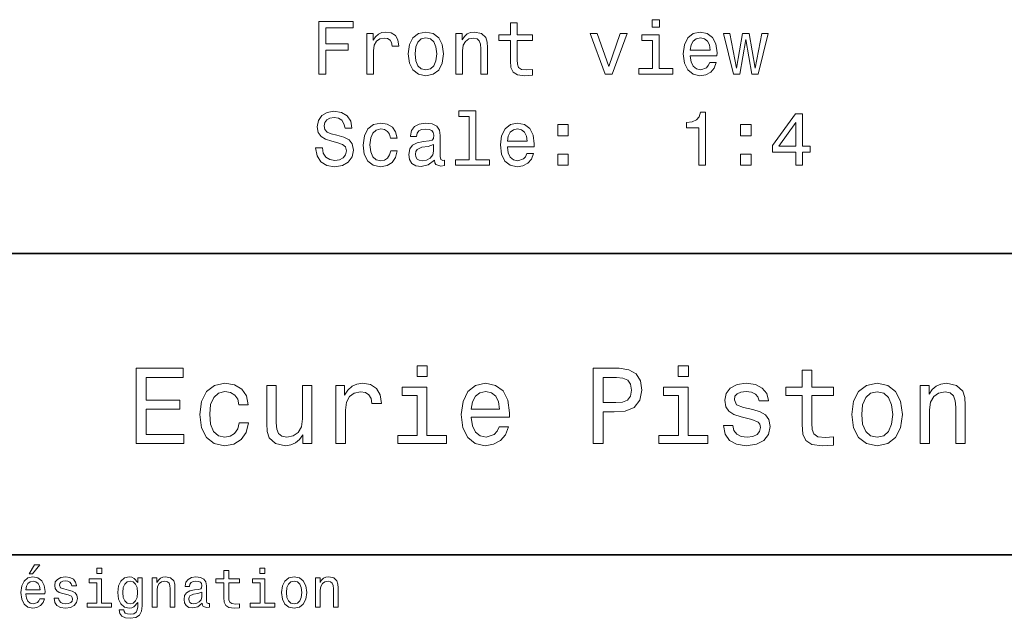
# Model space of a CAD drawing. Extents: x 0 to 297, y 0 to 210.
# Tile 7 of 9: x 165 to 231, y 46 to 86. Entities that reach past the tile are written whole.
import ezdxf

# ---------------------------------------------------------------- set-up
doc = ezdxf.new("R2010")
doc.units = 0

msp = doc.modelspace()

# ---------------------------------------------------------------- linework, layer by layer
at = {"color": 7, "lineweight": 35}
for p, q in [((97, 70), (287, 70)), ((162, 50), (287, 50))]:
    msp.add_line(p, q, dxfattribs=at)
at = {"color": 7, "lineweight": 13}
for points in [[(185.248337, 81.90432), (185.717361, 81.90432), (185.717361, 83.513107), (187.189987, 83.513107), (187.189987, 83.931694), (185.717361, 83.931694), (185.717361, 84.98069), (187.527878, 84.98069), (187.527878, 85.40432), (185.248337, 85.40432)], [(197.977448, 84.143517), (197.977448, 82.786888), (198.007706, 82.348122), (198.148911, 82.045532), (198.431335, 81.869019), (198.910446, 81.808502), (199.434937, 81.833717), (199.434937, 82.217003), (199.051651, 82.186737), (198.703674, 82.227089), (198.517075, 82.353165), (198.436386, 82.56498), (198.421249, 82.862534), (198.421249, 84.143517), (199.434937, 84.143517), (199.434937, 84.521751), (198.421249, 84.521751), (198.421249, 85.313545), (197.977448, 85.313545), (197.977448, 84.521751), (197.210876, 84.521751), (197.210876, 84.143517)], [(207.862183, 85.52536), (207.393158, 85.52536), (207.393158, 85.021034), (207.862183, 85.021034)], [(188.440704, 81.90432), (188.884506, 81.90432), (188.884506, 83.452591), (188.929901, 83.82579), (189.066071, 84.093079), (189.287964, 84.254463), (189.58551, 84.309937), (189.807419, 84.274635), (189.973846, 84.173775), (190.074707, 84.002304), (190.110016, 83.770317), (190.558853, 83.770317), (190.498337, 84.178818), (190.331909, 84.471321), (190.054535, 84.647835), (189.6763, 84.708351), (189.419083, 84.668007), (189.197189, 84.567146), (189.000504, 84.395676), (188.844162, 84.163689), (188.844162, 84.612534), (188.440704, 84.612534)], [(191.179169, 83.255905), (191.259872, 82.640633), (191.491852, 82.186737), (191.860016, 81.90432), (192.354248, 81.808502), (192.843445, 81.90432), (193.211594, 82.181694), (193.443588, 82.63559), (193.529327, 83.255905), (193.443588, 83.871178), (193.211594, 84.330109), (192.843445, 84.607491), (192.354248, 84.708351), (191.860016, 84.607491), (191.491852, 84.325066), (191.259872, 83.871178)], [(194.346329, 81.90432), (194.790131, 81.90432), (194.790131, 83.46772), (194.83551, 83.82579), (194.981766, 84.088036), (195.20871, 84.24942), (195.511307, 84.309937), (195.753387, 84.259506), (195.904678, 84.123337), (195.980331, 83.896393), (196.005539, 83.593803), (196.005539, 81.90432), (196.449356, 81.90432), (196.449356, 83.684578), (196.429169, 84.042648), (196.338394, 84.340202), (196.040848, 84.612534), (195.576874, 84.708351), (195.319672, 84.67305), (195.102814, 84.577232), (194.916214, 84.415848), (194.769958, 84.19899), (194.769958, 84.612534), (194.346329, 84.612534)], [(204.266357, 81.90432), (204.735367, 81.90432), (205.723846, 84.612534), (205.264908, 84.612534), (204.503387, 82.428818), (203.72673, 84.612534), (203.262756, 84.612534)], [(207.847046, 82.277519), (207.847046, 84.521751), (206.707275, 84.521751), (206.707275, 84.143517), (207.403244, 84.143517), (207.403244, 82.277519), (206.495453, 82.277519), (206.495453, 81.90432), (208.764908, 81.90432), (208.764908, 82.277519)], [(209.914764, 83.129822), (211.689987, 83.129822), (211.695023, 83.336594), (211.614334, 83.916565), (211.392426, 84.350288), (211.039413, 84.612534), (210.570389, 84.708351), (210.11145, 84.607491), (209.758423, 84.325066), (209.531479, 83.866135), (209.45079, 83.260948), (209.526443, 82.640633), (209.753387, 82.186737), (210.101364, 81.90432), (210.555252, 81.808502), (210.948624, 81.874062), (211.271393, 82.045532), (211.508423, 82.317863), (211.644592, 82.680977), (211.205841, 82.680977), (211.115051, 82.479248), (210.983932, 82.32795), (210.610733, 82.206917), (210.323273, 82.26239), (210.106415, 82.438904), (209.965195, 82.726364), (209.914764, 83.114693)], [(213.202957, 81.90432), (213.606415, 84.204033), (214.009872, 81.90432), (214.433502, 81.90432), (215.099213, 84.612534), (214.670532, 84.612534), (214.22168, 82.31282), (213.823273, 84.612534), (213.384506, 84.612534), (212.986084, 82.31282), (212.537247, 84.612534), (212.113617, 84.612534), (212.779327, 81.90432)], [(191.633072, 83.260948), (191.678452, 83.714836), (191.819672, 84.042648), (192.046616, 84.244377), (192.354248, 84.31498), (192.656845, 84.244377), (192.883789, 84.047691), (193.024994, 83.714836), (193.075424, 83.260948), (193.024994, 82.802017), (192.883789, 82.469162), (192.656845, 82.267433), (192.354248, 82.201874), (192.046616, 82.267433), (191.819672, 82.469162), (191.678452, 82.802017)], [(209.914764, 83.503021), (209.970245, 83.851006), (210.106415, 84.108208), (210.313187, 84.264549), (210.58551, 84.320023), (210.852814, 84.264549), (211.059586, 84.108208), (211.185669, 83.851006), (211.231049, 83.503021)], [(185.485367, 77.01239), (185.026443, 77.01239), (185.127304, 76.477806), (185.379471, 76.084435), (185.767792, 75.847404), (186.292282, 75.761673), (186.811737, 75.842361), (187.200073, 76.064262), (187.447189, 76.412247), (187.537964, 76.871178), (187.462311, 77.284721), (187.250504, 77.552017), (186.907562, 77.728531), (186.448624, 77.85965), (186.055252, 77.955475), (185.79805, 78.066422), (185.651794, 78.227806), (185.606415, 78.479965), (185.651794, 78.706917), (185.782928, 78.878387), (185.98465, 78.994377), (186.262024, 79.034721), (186.544449, 78.984291), (186.766357, 78.848122), (186.912613, 78.621178), (186.983215, 78.313545), (187.442139, 78.313545), (187.442139, 78.323631), (187.36145, 78.797691), (187.12442, 79.150719), (186.751221, 79.37262), (186.246902, 79.448265), (185.793015, 79.37262), (185.439987, 79.160805), (185.213043, 78.832993), (185.132339, 78.409363), (185.197906, 78.03112), (185.389557, 77.773918), (185.692139, 77.602448), (186.105682, 77.471321), (186.514191, 77.355331), (186.821823, 77.244377), (187.008423, 77.082993), (187.07399, 76.820747), (187.013474, 76.553459), (186.857132, 76.35173), (186.620102, 76.225647), (186.312454, 76.185303), (185.969528, 76.240776), (185.707275, 76.402161), (185.540848, 76.664406)], [(195.228882, 79.105331), (195.228882, 76.23069), (194.316071, 76.23069), (194.316071, 75.857491), (196.580475, 75.857491), (196.580475, 76.23069), (195.672699, 76.23069), (195.672699, 79.478531), (194.532928, 79.478531), (194.532928, 79.105331)], [(210.479614, 75.857491), (210.938538, 75.857491), (210.938538, 79.382706), (210.595612, 79.382706), (210.504822, 79.075073), (210.323273, 78.868301), (210.045898, 78.747261), (209.662613, 78.706917), (209.662613, 78.348846), (210.479614, 78.348846)], [(216.9198, 75.857491), (217.373703, 75.857491), (217.373703, 76.724922), (217.872986, 76.724922), (217.872986, 77.128387), (217.373703, 77.128387), (217.373703, 79.281845), (216.914764, 79.281845), (215.381622, 77.168732), (215.381622, 76.724922), (216.9198, 76.724922)], [(189.999054, 77.668007), (190.43782, 77.668007), (190.347046, 78.071465), (190.130188, 78.389191), (189.792282, 78.585876), (189.353531, 78.661522), (188.869385, 78.560661), (188.501221, 78.278236), (188.269241, 77.819305), (188.188538, 77.204033), (188.264191, 76.593803), (188.491135, 76.139908), (188.849213, 75.857491), (189.338394, 75.761673), (189.77211, 75.837318), (190.110016, 76.049133), (190.341995, 76.381989), (190.442871, 76.82579), (190.019241, 76.82579), (189.943588, 76.543373), (189.802368, 76.331551), (189.600647, 76.200432), (189.353531, 76.160088), (189.045898, 76.225647), (188.82399, 76.427376), (188.68782, 76.755188), (188.642426, 77.219162), (188.68782, 77.67305), (188.829025, 78.000862), (189.055984, 78.202591), (189.353531, 78.273193), (189.615768, 78.227806), (189.812469, 78.111816), (189.943588, 77.920174)], [(192.919098, 76.210518), (192.919098, 76.195389), (192.944305, 76.023918), (193.019958, 75.902878), (193.337677, 75.80706), (193.584793, 75.847404), (193.584793, 76.190346), (193.478882, 76.175217), (193.337677, 76.240776), (193.312469, 76.442505), (193.312469, 77.844521), (193.251938, 78.202591), (193.075424, 78.45475), (192.767792, 78.606049), (192.334076, 78.661522), (191.910446, 78.601006), (191.597763, 78.429535), (191.401077, 78.162247), (191.33551, 77.809219), (191.33551, 77.778961), (191.733932, 77.778961), (191.769241, 77.990776), (191.880188, 78.142075), (192.061737, 78.232849), (192.318939, 78.26815), (192.566071, 78.242935), (192.742584, 78.16729), (192.84848, 78.036163), (192.883789, 77.854607), (192.863617, 77.642792), (192.782928, 77.536888), (192.581192, 77.48645), (192.202957, 77.446106), (191.769241, 77.355331), (191.461594, 77.193947), (191.280045, 76.941788), (191.224564, 76.568588), (191.274994, 76.235733), (191.431335, 75.988617), (191.683502, 75.832275), (192.031479, 75.776802), (192.500504, 75.882706)], [(197.770676, 77.082993), (199.545898, 77.082993), (199.550934, 77.289764), (199.470245, 77.869736), (199.248337, 78.303459), (198.895309, 78.565704), (198.4263, 78.661522), (197.967361, 78.560661), (197.614334, 78.278236), (197.38739, 77.819305), (197.306702, 77.214119), (197.382355, 76.593803), (197.609299, 76.139908), (197.957275, 75.857491), (198.411163, 75.761673), (198.804535, 75.827232), (199.127304, 75.998703), (199.364334, 76.271034), (199.500504, 76.634148), (199.061737, 76.634148), (198.970963, 76.432419), (198.839844, 76.28112), (198.466644, 76.160088), (198.179169, 76.215561), (197.962311, 76.392075), (197.821106, 76.679535), (197.770676, 77.067863)], [(201.114334, 77.814262), (201.810303, 77.814262), (201.810303, 78.565704), (201.114334, 78.565704)], [(213.258423, 77.814262), (213.954391, 77.814262), (213.954391, 78.565704), (213.258423, 78.565704)], [(215.805252, 77.128387), (216.9198, 78.696831), (216.9198, 77.128387)], [(197.770676, 77.456192), (197.826157, 77.804176), (197.962311, 78.061378), (198.169098, 78.21772), (198.441422, 78.273193), (198.70871, 78.21772), (198.915482, 78.061378), (199.041565, 77.804176), (199.08696, 77.456192)], [(192.868652, 76.805618), (192.808136, 76.543373), (192.646759, 76.341637), (192.404678, 76.210518), (192.107132, 76.165131), (191.915482, 76.190346), (191.779327, 76.271034), (191.693588, 76.412247), (191.668365, 76.608932), (191.688538, 76.785446), (191.769241, 76.911522), (192.091995, 77.052734), (192.500504, 77.113251), (192.868652, 77.234291)], [(201.114334, 75.857491), (201.810303, 75.857491), (201.810303, 76.608932), (201.114334, 76.608932)], [(213.258423, 75.857491), (213.954391, 75.857491), (213.954391, 76.608932), (213.258423, 76.608932)], [(173.109512, 57.381123), (176.279541, 57.381123), (176.279541, 57.986309), (173.772339, 57.986309), (173.772339, 59.679394), (176.005768, 59.679394), (176.005768, 60.277374), (173.772339, 60.277374), (173.772339, 61.775936), (176.221893, 61.775936), (176.221893, 62.381123), (173.109512, 62.381123)], [(192.439484, 62.554031), (191.769455, 62.554031), (191.769455, 61.833572), (192.439484, 61.833572)], [(203.462524, 57.381123), (204.125351, 57.381123), (204.125351, 59.492073), (204.860229, 59.492073), (205.602295, 59.528095), (206.193085, 59.780258), (206.574921, 60.270172), (206.704605, 60.940201), (206.603745, 61.559795), (206.315552, 62.013687), (205.840057, 62.287464), (205.191635, 62.381123), (203.462524, 62.381123)], [(209.788177, 62.554031), (209.118149, 62.554031), (209.118149, 61.833572), (209.788177, 61.833572)], [(217.353027, 60.579971), (217.353027, 58.64193), (217.396255, 58.015129), (217.597992, 57.582851), (218.001434, 57.330688), (218.685883, 57.244236), (219.43515, 57.280258), (219.43515, 57.827808), (218.887604, 57.78458), (218.390488, 57.842216), (218.123917, 58.022331), (218.008652, 58.324928), (217.98703, 58.75), (217.98703, 60.579971), (219.43515, 60.579971), (219.43515, 61.120316), (217.98703, 61.120316), (217.98703, 62.251438), (217.353027, 62.251438), (217.353027, 61.120316), (216.257935, 61.120316), (216.257935, 60.579971)], [(205.01152, 61.76873), (205.443802, 61.725502), (205.760803, 61.588615), (205.94812, 61.336452), (206.01297, 60.940201), (205.940918, 60.522331), (205.746399, 60.270172), (205.414978, 60.140488), (204.96109, 60.104465), (204.125351, 60.104465), (204.125351, 61.76873)], [(179.932281, 59.967579), (180.559082, 59.967579), (180.429398, 60.543945), (180.119598, 60.997837), (179.636887, 61.278816), (179.010086, 61.386887), (178.318436, 61.242794), (177.792511, 60.839336), (177.46109, 60.183716), (177.345825, 59.304752), (177.453888, 58.432995), (177.778091, 57.78458), (178.289627, 57.381123), (178.988464, 57.244236), (179.608063, 57.352303), (180.090775, 57.6549), (180.42218, 58.130402), (180.566284, 58.764408), (179.96109, 58.764408), (179.853027, 58.36095), (179.651291, 58.058357), (179.363113, 57.871037), (179.010086, 57.8134), (178.570602, 57.907059), (178.253601, 58.195244), (178.059082, 58.663544), (177.994232, 59.326366), (178.059082, 59.974781), (178.260803, 60.443081), (178.585007, 60.731266), (179.010086, 60.83213), (179.38472, 60.767288), (179.66571, 60.601585), (179.853027, 60.327808)], [(184.788177, 61.25), (184.154175, 61.25), (184.154175, 59.016571), (184.082123, 58.497837), (183.873199, 58.123196), (183.548996, 57.892651), (183.123917, 57.820602), (182.785294, 57.878242), (182.569168, 58.051151), (182.446686, 58.346542), (182.417862, 58.764408), (182.417862, 61.25), (181.783859, 61.25), (181.783859, 58.706772), (181.805481, 58.195244), (181.942368, 57.770172), (182.360229, 57.381123), (183.030258, 57.244236), (183.390488, 57.294666), (183.700287, 57.424351), (183.966858, 57.647694), (184.182999, 57.971901), (184.182999, 57.381123), (184.788177, 57.381123)], [(186.380402, 57.381123), (187.014404, 57.381123), (187.014404, 59.592937), (187.079254, 60.12608), (187.273773, 60.507923), (187.590775, 60.738472), (188.015854, 60.817722), (188.332855, 60.767288), (188.570602, 60.623199), (188.714691, 60.378242), (188.765121, 60.046829), (189.406342, 60.046829), (189.319885, 60.630402), (189.082123, 61.048271), (188.685883, 61.30043), (188.145538, 61.386887), (187.778091, 61.32925), (187.46109, 61.185158), (187.180115, 60.940201), (186.956772, 60.608788), (186.956772, 61.25), (186.380402, 61.25)], [(192.417862, 57.914265), (192.417862, 61.120316), (190.789627, 61.120316), (190.789627, 60.579971), (191.783859, 60.579971), (191.783859, 57.914265), (190.48703, 57.914265), (190.48703, 57.381123), (193.729111, 57.381123), (193.729111, 57.914265)], [(195.37175, 59.131844), (197.907776, 59.131844), (197.914978, 59.427231), (197.799713, 60.255764), (197.482712, 60.875359), (196.978378, 61.25), (196.30835, 61.386887), (195.65274, 61.242794), (195.148407, 60.839336), (194.824203, 60.183716), (194.708923, 59.319164), (194.817001, 58.432995), (195.141205, 57.78458), (195.638321, 57.381123), (196.286743, 57.244236), (196.848694, 57.337894), (197.309799, 57.582851), (197.648407, 57.971901), (197.842941, 58.490631), (197.216141, 58.490631), (197.086456, 58.20245), (196.899139, 57.986309), (196.365997, 57.8134), (195.955322, 57.892651), (195.645538, 58.14481), (195.443802, 58.555473), (195.37175, 59.110229)], [(195.37175, 59.664986), (195.451004, 60.162102), (195.645538, 60.529537), (195.940918, 60.75288), (196.329971, 60.83213), (196.711807, 60.75288), (197.007202, 60.529537), (197.187317, 60.162102), (197.252167, 59.664986)], [(209.766571, 57.914265), (209.766571, 61.120316), (208.138321, 61.120316), (208.138321, 60.579971), (209.132568, 60.579971), (209.132568, 57.914265), (207.835724, 57.914265), (207.835724, 57.381123), (211.077805, 57.381123), (211.077805, 57.914265)], [(214.060516, 59.636166), (213.44812, 59.780258), (212.994232, 59.945965), (212.842941, 60.28458), (212.886169, 60.522331), (213.03746, 60.695244), (213.282425, 60.803314), (213.635437, 60.846542), (213.97406, 60.803314), (214.240631, 60.67363), (214.413544, 60.479107), (214.485596, 60.219738), (215.105194, 60.219738), (215.105194, 60.23415), (214.997116, 60.70245), (214.701721, 61.069885), (214.240631, 61.30043), (213.635437, 61.386887), (213.023056, 61.30043), (212.57637, 61.062679), (212.29538, 60.709652), (212.208939, 60.262966), (212.273773, 59.830688), (212.475494, 59.528095), (212.806915, 59.311958), (213.289627, 59.16066), (213.995682, 58.987751), (214.427948, 58.807636), (214.543228, 58.663544), (214.586456, 58.447407), (214.521606, 58.180836), (214.348694, 57.979107), (214.067719, 57.849422), (213.693085, 57.806194), (213.296829, 57.849422), (213.008636, 58.000721), (212.814117, 58.245674), (212.734863, 58.584293), (212.122482, 58.584293), (212.223343, 58.007923), (212.518738, 57.590057), (212.98703, 57.337894), (213.635437, 57.244236), (214.312683, 57.337894), (214.809799, 57.590057), (215.112396, 57.993515), (215.220459, 58.519451), (215.141205, 58.973343), (214.917862, 59.283138), (214.55043, 59.484871)], [(220.65274, 59.311958), (220.768005, 58.432995), (221.099426, 57.78458), (221.625366, 57.381123), (222.331421, 57.244236), (223.030258, 57.381123), (223.556198, 57.777374), (223.887604, 58.425793), (224.010086, 59.311958), (223.887604, 60.190922), (223.556198, 60.846542), (223.030258, 61.242794), (222.331421, 61.386887), (221.625366, 61.242794), (221.099426, 60.839336), (220.768005, 60.190922)], [(221.301147, 59.319164), (221.365997, 59.967579), (221.567719, 60.435879), (221.891937, 60.72406), (222.331421, 60.824928), (222.763687, 60.72406), (223.087891, 60.443081), (223.289627, 59.967579), (223.361679, 59.319164), (223.289627, 58.663544), (223.087891, 58.188038), (222.763687, 57.899853), (222.331421, 57.806194), (221.891937, 57.899853), (221.567719, 58.188038), (221.365997, 58.663544)], [(225.177246, 57.381123), (225.811249, 57.381123), (225.811249, 59.614552), (225.876083, 60.12608), (226.085022, 60.500717), (226.409225, 60.731266), (226.841507, 60.817722), (227.187317, 60.745674), (227.403458, 60.551151), (227.511536, 60.226944), (227.547546, 59.794666), (227.547546, 57.381123), (228.181564, 57.381123), (228.181564, 59.924351), (228.15274, 60.435879), (228.023056, 60.86095), (227.597992, 61.25), (226.935165, 61.386887), (226.567719, 61.336452), (226.257935, 61.199566), (225.991364, 60.969017), (225.782425, 60.659222), (225.782425, 61.25), (225.177246, 61.25)], [(166.004318, 48.728386), (166.216858, 48.728386), (166.717575, 49.340778), (166.364548, 49.340778)], [(170.824203, 49.117435), (170.489197, 49.117435), (170.489197, 48.757202), (170.824203, 48.757202)], [(181.667145, 49.117435), (181.332138, 49.117435), (181.332138, 48.757202), (181.667145, 48.757202)], [(165.784576, 47.406338), (167.052597, 47.406338), (167.056198, 47.554035), (166.998566, 47.9683), (166.840057, 48.278099), (166.587891, 48.465416), (166.252884, 48.533859), (165.925079, 48.461815), (165.672913, 48.260086), (165.510803, 47.932278), (165.453171, 47.5), (165.507202, 47.056915), (165.669312, 46.732708), (165.917862, 46.530979), (166.242081, 46.462536), (166.523056, 46.509365), (166.753601, 46.631844), (166.922913, 46.826366), (167.020172, 47.085735), (166.706772, 47.085735), (166.641937, 46.941643), (166.548264, 46.833572), (166.281708, 46.747116), (166.07637, 46.786743), (165.921463, 46.912823), (165.820602, 47.118156), (165.784576, 47.395531)], [(168.623199, 47.658501), (168.317001, 47.730545), (168.090057, 47.8134), (168.014404, 47.982708), (168.036026, 48.101585), (168.111664, 48.188038), (168.234146, 48.242073), (168.41066, 48.263687), (168.579971, 48.242073), (168.713257, 48.177231), (168.799713, 48.079971), (168.835739, 47.950287), (169.145538, 47.950287), (169.145538, 47.957493), (169.091492, 48.191643), (168.943802, 48.375359), (168.713257, 48.490635), (168.41066, 48.533859), (168.104462, 48.490635), (167.881119, 48.371758), (167.740631, 48.195244), (167.697403, 47.971901), (167.729828, 47.755764), (167.830688, 47.604465), (167.996399, 47.496399), (168.237747, 47.42075), (168.590775, 47.334293), (168.806915, 47.244236), (168.864548, 47.172188), (168.886169, 47.064121), (168.853745, 46.930836), (168.767288, 46.829971), (168.626801, 46.765129), (168.439484, 46.743515), (168.241348, 46.765129), (168.09726, 46.840778), (168, 46.963257), (167.960373, 47.132565), (167.654175, 47.132565), (167.704605, 46.844379), (167.85231, 46.635445), (168.086456, 46.509365), (168.41066, 46.462536), (168.749283, 46.509365), (168.997833, 46.635445), (169.149139, 46.837173), (169.203171, 47.100143), (169.163544, 47.327087), (169.05188, 47.481987), (168.868149, 47.582851)], [(170.8134, 46.79755), (170.8134, 48.400574), (169.999283, 48.400574), (169.999283, 48.130402), (170.496399, 48.130402), (170.496399, 46.79755), (169.847977, 46.79755), (169.847977, 46.530979), (171.469025, 46.530979), (171.469025, 46.79755)], [(173.518738, 46.617435), (173.518738, 48.465416), (173.216141, 48.465416), (173.216141, 48.152016), (172.967575, 48.4366), (172.816284, 48.508644), (172.646973, 48.533859), (172.340775, 48.461815), (172.103027, 48.260086), (171.94812, 47.935879), (171.894089, 47.5), (171.94812, 47.060516), (172.103027, 46.736309), (172.340775, 46.530979), (172.646973, 46.462536), (172.819885, 46.487751), (172.963974, 46.552593), (173.216141, 46.826366), (173.216141, 46.552593), (173.187317, 46.336456), (173.108063, 46.181557), (172.956772, 46.091499), (172.729828, 46.059078), (172.531708, 46.080692), (172.391205, 46.134727), (172.30835, 46.228386), (172.283142, 46.354465), (171.976944, 46.354465), (171.976944, 46.340057), (172.023773, 46.109509), (172.167862, 45.9366), (172.398407, 45.824928), (172.711823, 45.785301), (173.086456, 45.839336), (173.335022, 45.990635), (173.47551, 46.253601)], [(174.181549, 46.530979), (174.498566, 46.530979), (174.498566, 47.647694), (174.530975, 47.903458), (174.635452, 48.090778), (174.797546, 48.206051), (175.013687, 48.249279), (175.1866, 48.213257), (175.294662, 48.115993), (175.348709, 47.953888), (175.366714, 47.737751), (175.366714, 46.530979), (175.683716, 46.530979), (175.683716, 47.802593), (175.669312, 48.058357), (175.604462, 48.270893), (175.391937, 48.465416), (175.060516, 48.533859), (174.876801, 48.508644), (174.721909, 48.440201), (174.588623, 48.324928), (174.484146, 48.170029), (174.484146, 48.465416), (174.181549, 48.465416)], [(177.499283, 46.783142), (177.499283, 46.772335), (177.517288, 46.649857), (177.57132, 46.5634), (177.798264, 46.494957), (177.974777, 46.523773), (177.974777, 46.76873), (177.899139, 46.757923), (177.798264, 46.804756), (177.780258, 46.948845), (177.780258, 47.950287), (177.73703, 48.206051), (177.610947, 48.386166), (177.391205, 48.494236), (177.081406, 48.533859), (176.778824, 48.490635), (176.555481, 48.368156), (176.414978, 48.177231), (176.368149, 47.925072), (176.368149, 47.903458), (176.65274, 47.903458), (176.677948, 48.054756), (176.757202, 48.162823), (176.886887, 48.227665), (177.070602, 48.25288), (177.247116, 48.234871), (177.373199, 48.180836), (177.448853, 48.087173), (177.47406, 47.957493), (177.459656, 47.806194), (177.402023, 47.730545), (177.257919, 47.694523), (176.987747, 47.665707), (176.677948, 47.600864), (176.458206, 47.485592), (176.328537, 47.305473), (176.28891, 47.038906), (176.324921, 46.801151), (176.4366, 46.624638), (176.616714, 46.512966), (176.86528, 46.473343), (177.200287, 46.548992)], [(178.943802, 48.130402), (178.943802, 47.161381), (178.965424, 46.84798), (179.066284, 46.631844), (179.268005, 46.505764), (179.610229, 46.462536), (179.984863, 46.480545), (179.984863, 46.754322), (179.71109, 46.732708), (179.46254, 46.761528), (179.329254, 46.851585), (179.271606, 47.00288), (179.260803, 47.215416), (179.260803, 48.130402), (179.984863, 48.130402), (179.984863, 48.400574), (179.260803, 48.400574), (179.260803, 48.966137), (178.943802, 48.966137), (178.943802, 48.400574), (178.396255, 48.400574), (178.396255, 48.130402)], [(181.656342, 46.79755), (181.656342, 48.400574), (180.842224, 48.400574), (180.842224, 48.130402), (181.33934, 48.130402), (181.33934, 46.79755), (180.690918, 46.79755), (180.690918, 46.530979), (182.311966, 46.530979), (182.311966, 46.79755)], [(182.762253, 47.496399), (182.819885, 47.056915), (182.985596, 46.732708), (183.248566, 46.530979), (183.601593, 46.462536), (183.951004, 46.530979), (184.213974, 46.729107), (184.379684, 47.053314), (184.440918, 47.496399), (184.379684, 47.935879), (184.213974, 48.263687), (183.951004, 48.461815), (183.601593, 48.533859), (183.248566, 48.461815), (182.985596, 48.260086), (182.819885, 47.935879)], [(185.024506, 46.530979), (185.341492, 46.530979), (185.341492, 47.647694), (185.373917, 47.903458), (185.478394, 48.090778), (185.640488, 48.206051), (185.856628, 48.249279), (186.029541, 48.213257), (186.137604, 48.115993), (186.19165, 47.953888), (186.209656, 47.737751), (186.209656, 46.530979), (186.526657, 46.530979), (186.526657, 47.802593), (186.512253, 48.058357), (186.447403, 48.270893), (186.234879, 48.465416), (185.903458, 48.533859), (185.719742, 48.508644), (185.56485, 48.440201), (185.431564, 48.324928), (185.327087, 48.170029), (185.327087, 48.465416), (185.024506, 48.465416)], [(165.784576, 47.672909), (165.824203, 47.921471), (165.921463, 48.105186), (166.069168, 48.216858), (166.263687, 48.256485), (166.454605, 48.216858), (166.60231, 48.105186), (166.692368, 47.921471), (166.724777, 47.672909)], [(172.221909, 47.5), (172.254318, 47.820606), (172.351593, 48.058357), (172.502884, 48.198845), (172.704605, 48.249279), (172.917145, 48.198845), (173.075653, 48.058357), (173.172913, 47.820606), (173.208939, 47.5), (173.172913, 47.172188), (173.075653, 46.938038), (172.917145, 46.793949), (172.704605, 46.747116), (172.502884, 46.793949), (172.351593, 46.938038), (172.254318, 47.175793)], [(183.086456, 47.5), (183.118881, 47.824207), (183.219742, 48.058357), (183.381851, 48.20245), (183.601593, 48.25288), (183.817719, 48.20245), (183.979828, 48.061958), (184.080688, 47.824207), (184.116714, 47.5), (184.080688, 47.172188), (183.979828, 46.934437), (183.817719, 46.790344), (183.601593, 46.743515), (183.381851, 46.790344), (183.219742, 46.934437), (183.118881, 47.172188)], [(177.463257, 47.208214), (177.420029, 47.020893), (177.304749, 46.876801), (177.131851, 46.783142), (176.919312, 46.750721), (176.782425, 46.76873), (176.68515, 46.826366), (176.623917, 46.927231), (176.605911, 47.067722), (176.620316, 47.193802), (176.677948, 47.283859), (176.908508, 47.384727), (177.200287, 47.427952), (177.463257, 47.514408)]]:
    msp.add_lwpolyline(points, close=True, dxfattribs=at)

doc.saveas('drawing.dxf')
